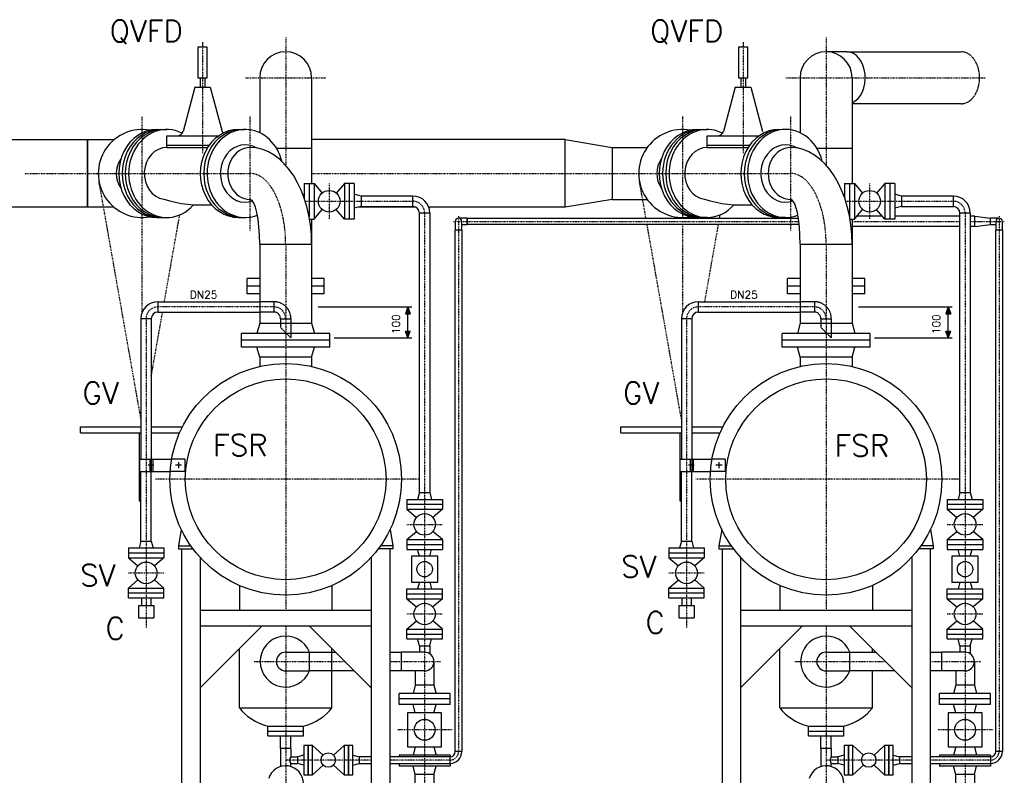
# Model space of a CAD drawing. Header units: millimetres. Extents: x -197187 to 231260338, y -45270 to 70505.
# Tile 3 of 85: x -46538 to -43350, y -39856 to -37410. Entities that reach past the tile are written whole.
import ezdxf
from ezdxf.enums import TextEntityAlignment as Align

# ---------------------------------------------------------------- set-up
doc = ezdxf.new("R2010")
doc.units = ezdxf.units.MM
doc.header["$LTSCALE"] = 0.5
for name, pattern in [('DASHDOT', [1, 0.5, -0.25, 0, -0.25]), ('DOT', [0.25, 0, -0.25]), ('HIDDEN', [0.375, 0.25, -0.125])]:
    doc.linetypes.add(name, pattern=pattern)
for name, color, linetype in [('41', 7, 'Continuous'), ('44', 7, 'Continuous'), ('45', 7, 'Continuous'), ('P-MU025ENTL', 7, 'Continuous'), ('P-MU025ENTLÜ', 7, 'Continuous'), ('P-MU050ENTL', 7, 'Continuous'), ('P-MU150AUSL', 7, 'Continuous'), ('P-MU200EINL', 7, 'Continuous')]:
    doc.layers.add(name, color=color, linetype=linetype)
doc.styles.add('ROMANS', font='ROMANS', dxfattribs={"height": 0.2})

msp = doc.modelspace()

# ---------------------------------------------------------------- hatches: boundary and pattern name
at = {"linetype": 'Continuous'}
h = msp.add_hatch(color=256, dxfattribs=at)
h.paths.add_polyline_path([(-45281.294, -38339.563), (-45281.294, -38361.416), (-45273.402, -38361.418)])
h.paths.add_polyline_path([(-45289.197, -38361.413), (-45281.294, -38361.416), (-45281.294, -38339.563)])
h = msp.add_hatch(color=256, dxfattribs=at)
h.paths.add_polyline_path([(-43531.294, -38339.563), (-43531.294, -38361.416), (-43523.402, -38361.418)])
h.paths.add_polyline_path([(-43539.197, -38361.413), (-43531.294, -38361.416), (-43531.294, -38339.563)])
h = msp.add_hatch(color=256, dxfattribs=at)
h.paths.add_polyline_path([(-45281.294, -38439.563), (-45281.294, -38417.711), (-45273.402, -38417.709)])
h.paths.add_polyline_path([(-45289.197, -38417.713), (-45281.294, -38417.711), (-45281.294, -38439.563)])
h = msp.add_hatch(color=256, dxfattribs=at)
h.paths.add_polyline_path([(-43531.294, -38439.563), (-43531.294, -38417.711), (-43523.402, -38417.709)])
h.paths.add_polyline_path([(-43539.197, -38417.713), (-43531.294, -38417.711), (-43531.294, -38439.563)])

# ---------------------------------------------------------------- linework, layer by layer
msp.add_line((-43444.934, -38079.413), (-43444.934, -38045.713))
at = {"linetype": 'HIDDEN', "ltscale": 10}
for p, q in [((-45714.934, -38322.713), (-45761.084, -38322.713)), ((-45714.934, -38322.713), (-45714.934, -38356.413)), ((-43964.934, -38322.713), (-44011.084, -38322.713)), ((-43964.934, -38322.713), (-43964.934, -38356.413)), ((-45714.934, -38356.413), (-45761.084, -38356.413)), ((-45693.784, -38377.563), (-45660.084, -38377.563)), ((-45693.784, -38377.563), (-45693.784, -38405.863)), ((-45660.084, -38377.563), (-45660.084, -38439.563)), ((-43964.934, -38356.413), (-44011.084, -38356.413)), ((-43943.784, -38377.563), (-43910.084, -38377.563)), ((-43943.784, -38377.563), (-43943.784, -38405.863)), ((-43910.084, -38377.563), (-43910.084, -38439.563)), ((-45660.084, -38439.563), (-45693.784, -38405.863)), ((-43910.084, -38439.563), (-43943.784, -38405.863))]:
    msp.add_line(p, q, dxfattribs=at)
at = {"linetype": 'Continuous'}
for p, q in [((-45281.294, -38339.563), (-45289.197, -38361.413)), ((-45281.294, -38339.563), (-45273.402, -38361.418)), ((-43531.294, -38339.563), (-43539.197, -38361.413)), ((-43531.294, -38339.563), (-43523.402, -38361.418)), ((-45289.197, -38361.413), (-45273.402, -38361.418)), ((-43539.197, -38361.413), (-43523.402, -38361.418)), ((-45289.197, -38417.713), (-45273.402, -38417.709)), ((-45281.294, -38439.563), (-45289.197, -38417.713)), ((-45281.294, -38439.563), (-45273.402, -38417.709)), ((-43539.197, -38417.713), (-43523.402, -38417.709)), ((-43531.294, -38439.563), (-43539.197, -38417.713)), ((-43531.294, -38439.563), (-43523.402, -38417.709))]:
    msp.add_line(p, q, dxfattribs=at)
msp.add_lwpolyline([(-44014.14, -38073.213), (-45088.934, -38073.213), (-45088.934, -38051.913), (-44016.806, -38051.913)])
at = {"linetype": 'HIDDEN', "ltscale": 10}
for centre, radius in [((-45714.934, -38377.563), 54.85), ((-43964.934, -38377.563), 54.85), ((-45714.934, -38377.563), 21.15), ((-43964.934, -38377.563), 21.15)]:
    msp.add_arc(centre, radius, 0, 90, dxfattribs=at)
at = {"layer": '41', "linetype": 'Continuous', "ltscale": 10}
for p, q in [((-46015.093, -39059.654), (-46023.976, -39112.563)), ((-45338.775, -39059.654), (-45329.891, -39112.563)), ((-44265.093, -39059.654), (-44273.976, -39112.563)), ((-43588.775, -39059.654), (-43579.891, -39112.563)), ((-46023.976, -39112.563), (-45984.179, -39112.563)), ((-46023.976, -39112.563), (-46023.976, -39122.563)), ((-45329.891, -39112.563), (-45369.688, -39112.563)), ((-45329.891, -39112.563), (-45329.891, -39122.563)), ((-44273.976, -39112.563), (-44234.179, -39112.563)), ((-44273.976, -39112.563), (-44273.976, -39122.563)), ((-43579.891, -39112.563), (-43619.688, -39112.563)), ((-43579.891, -39112.563), (-43579.891, -39122.563)), ((-46023.976, -39122.563), (-45976.934, -39122.563)), ((-46013.976, -39122.563), (-46013.976, -40337.563)), ((-45953.976, -39150.294), (-45953.976, -40337.563)), ((-45399.891, -39150.294), (-45399.891, -40337.563)), ((-45329.891, -39122.563), (-45376.934, -39122.563)), ((-45339.891, -39122.563), (-45339.891, -40337.563)), ((-44273.976, -39122.563), (-44226.934, -39122.563)), ((-44263.976, -39122.563), (-44263.976, -40337.563)), ((-44203.976, -39150.294), (-44203.976, -40337.563)), ((-43649.891, -39150.294), (-43649.891, -40337.563)), ((-43579.891, -39122.563), (-43626.934, -39122.563)), ((-43589.891, -39122.563), (-43589.891, -40337.563)), ((-45399.891, -39322.563), (-45953.976, -39322.563)), ((-43649.891, -39322.563), (-44203.976, -39322.563)), ((-45399.891, -39372.563), (-45953.976, -39372.563)), ((-45953.976, -39572.563), (-45753.976, -39372.563)), ((-45399.891, -39572.563), (-45599.891, -39372.563)), ((-43649.891, -39372.563), (-44203.976, -39372.563)), ((-44203.976, -39572.563), (-44003.976, -39372.563)), ((-43649.891, -39572.563), (-43849.891, -39372.563))]:
    msp.add_line(p, q, dxfattribs=at)
at = {"layer": '41', "linetype": 'DASHDOT', "ltscale": 10}
for centre in [(-45144.934, -39778.563), (-43394.934, -39778.563)]:
    msp.add_arc(centre, 28, 270, 0, dxfattribs=at)
at = {"layer": '45', "linetype": 'DASHDOT', "ltscale": 10}
for p, q in [((-45945.934, -37482.384), (-45945.934, -37843.72)), ((-45676.934, -37467.192), (-45676.934, -37880.665)), ((-44195.934, -37482.384), (-44195.934, -37843.72)), ((-43926.934, -37467.192), (-43926.934, -37880.665)), ((-45807.305, -37597.563), (-45546.562, -37597.563)), ((-44057.305, -37597.563), (-43410.927, -37597.563)), ((-46141.114, -38355.76), (-46141.114, -37722.868)), ((-45791.434, -38092.259), (-45791.434, -37722.868)), ((-44391.114, -38051.913), (-44391.114, -37722.868)), ((-44041.434, -38092.259), (-44041.434, -37722.868)), ((-46520.096, -37907.563), (-45791.434, -37907.563)), ((-45592.784, -37907.563), (-44041.434, -37907.563)), ((-46145.634, -38701.95), (-46281.446, -37932.327)), ((-44510.343, -38051.913), (-44531.446, -37932.327)), ((-45226.934, -38035.563), (-45226.934, -40347.563)), ((-43476.934, -38035.563), (-43476.934, -39795.913)), ((-46069.672, -38322.713), (-46020.067, -38041.613)), ((-45133.293, -38062.563), (-44015.343, -38062.563)), ((-45116.934, -38046.204), (-45116.934, -39778.563)), ((-43842.784, -38062.563), (-43493.784, -38062.563)), ((-43460.084, -38062.563), (-43349.915, -38062.563)), ((-43366.934, -38045.545), (-43366.934, -39778.563)), ((-44395.634, -38701.95), (-44506.584, -38073.213)), ((-44391.114, -38355.76), (-44391.114, -38073.213)), ((-44319.672, -38322.713), (-44275.644, -38073.213)), ((-45676.934, -38136.563), (-45676.934, -39322.563)), ((-43926.934, -38136.563), (-43926.934, -39322.563)), ((-45714.934, -38339.563), (-46090.784, -38339.563)), ((-43964.934, -38339.563), (-44340.784, -38339.563)), ((-46128.784, -38377.563), (-46128.784, -39378.655)), ((-46111.934, -38562.204), (-46075.619, -38356.413)), ((-44378.784, -38377.563), (-44378.784, -39378.655)), ((-45245.554, -38897.563), (-46098.328, -38897.563)), ((-43495.554, -38897.563), (-44348.328, -38897.563)), ((-46186.284, -39200.563), (-46071.284, -39200.563)), ((-44436.284, -39200.563), (-44321.284, -39200.563)), ((-45676.934, -39372.563), (-45676.934, -39949.005)), ((-43926.934, -39372.563), (-43926.934, -39949.005)), ((-45778.702, -39487.563), (-45484.891, -39487.563)), ((-45339.891, -39487.563), (-45176.053, -39487.563)), ((-44028.702, -39487.563), (-43734.891, -39487.563)), ((-43589.891, -39487.563), (-43426.053, -39487.563)), ((-45399.891, -39806.563), (-45676.934, -39806.563)), ((-45144.934, -39806.563), (-45339.891, -39806.563)), ((-43649.891, -39806.563), (-43926.934, -39806.563)), ((-43394.934, -39806.563), (-43589.891, -39806.563)), ((-43476.934, -39817.213), (-43476.934, -40347.563))]:
    msp.add_line(p, q, dxfattribs=at)
at = {"layer": '45', "linetype": 'Continuous', "ltscale": 10}
for p, q in [((-46093.934, -37765.063), (-46061.934, -37765.063)), ((-45829.934, -37765.063), (-45807.934, -37765.063)), ((-44343.934, -37765.063), (-44311.934, -37765.063)), ((-46061.934, -37785.913), (-45894.204, -37785.913)), ((-46061.934, -37823.413), (-46061.934, -37785.913)), ((-44772.114, -37798.013), (-45592.784, -37798.013)), ((-44311.934, -37785.913), (-44144.204, -37785.913)), ((-44311.934, -37823.413), (-44311.934, -37785.913)), ((-44620.114, -37823.413), (-44620.114, -37991.713)), ((-44620.114, -37823.413), (-44506.114, -37823.413)), ((-44620.114, -37991.713), (-44506.114, -37991.713)), ((-45254.593, -38017.113), (-45443.01, -38017.113)), ((-44772.114, -38017.113), (-45213.28, -38017.113)), ((-46093.934, -38050.063), (-46061.934, -38050.063)), ((-45829.934, -38050.063), (-45807.934, -38050.063)), ((-45127.584, -38062.563), (-45127.584, -38090.563)), ((-45088.934, -38051.913), (-45116.934, -38051.913)), ((-45106.284, -38090.563), (-45106.284, -38062.563)), ((-45088.934, -38051.913), (-45088.934, -38073.213)), ((-44311.934, -38050.063), (-44343.934, -38050.063)), ((-44057.934, -38050.063), (-44079.934, -38050.063)), ((-43744.901, -38045.713), (-43826.966, -38045.713)), ((-43493.784, -38045.713), (-43704.934, -38045.713)), ((-43444.934, -38045.713), (-43460.084, -38045.713)), ((-43444.934, -38045.713), (-43394.934, -38051.913)), ((-43394.934, -38073.213), (-43394.934, -38051.913)), ((-43394.934, -38073.213), (-43394.934, -38051.913)), ((-43366.934, -38051.913), (-43394.934, -38051.913)), ((-43377.584, -38062.563), (-43377.584, -38090.563)), ((-43356.284, -38090.563), (-43356.284, -38062.563)), ((-45127.584, -39778.563), (-45127.584, -38090.563)), ((-45106.284, -38090.563), (-45127.584, -38090.563)), ((-45106.284, -38073.213), (-45088.934, -38073.213)), ((-45106.284, -38090.563), (-45106.284, -39778.563)), ((-43493.784, -38079.413), (-43842.784, -38079.413)), ((-43444.934, -38079.413), (-43460.084, -38079.413)), ((-43444.934, -38079.413), (-43394.934, -38073.213)), ((-43394.934, -38073.213), (-43377.584, -38073.213)), ((-43356.284, -38090.563), (-43377.584, -38090.563)), ((-43377.584, -39778.563), (-43377.584, -38090.563)), ((-43356.284, -38090.563), (-43356.284, -39778.563)), ((-45761.084, -38136.563), (-45761.084, -38392.563)), ((-45761.084, -38136.563), (-45592.784, -38136.563)), ((-45592.784, -38136.563), (-45592.784, -38392.563)), ((-44011.084, -38136.563), (-44011.084, -38392.563)), ((-44011.084, -38136.563), (-43842.784, -38136.563)), ((-43842.784, -38136.563), (-43842.784, -38392.563)), ((-46090.784, -38322.713), (-45761.084, -38322.713)), ((-46090.784, -38322.713), (-46090.784, -38356.413)), ((-44340.784, -38322.713), (-44011.084, -38322.713)), ((-44340.784, -38322.713), (-44340.784, -38356.413)), ((-45571.547, -38339.563), (-45268.794, -38339.563)), ((-45281.294, -38439.563), (-45281.294, -38339.563)), ((-43821.547, -38339.563), (-43518.794, -38339.563)), ((-43531.294, -38439.563), (-43531.294, -38339.563)), ((-46145.634, -38377.563), (-46145.634, -38831.879)), ((-46111.934, -38377.563), (-46145.634, -38377.563)), ((-46111.934, -38377.563), (-46111.934, -38831.879)), ((-46090.784, -38356.413), (-45761.084, -38356.413)), ((-44395.634, -38377.563), (-44395.634, -38831.879)), ((-44361.934, -38377.563), (-44395.634, -38377.563)), ((-44361.934, -38377.563), (-44361.934, -38831.879)), ((-44340.784, -38356.413), (-44011.084, -38356.413)), ((-45761.084, -38392.563), (-45769.926, -38425.563)), ((-45761.084, -38392.563), (-45592.784, -38392.563)), ((-45592.784, -38392.563), (-45583.941, -38425.563)), ((-44011.084, -38392.563), (-44019.926, -38425.563)), ((-44011.084, -38392.563), (-43842.784, -38392.563)), ((-43842.784, -38392.563), (-43833.941, -38425.563)), ((-45534.434, -38425.563), (-45819.434, -38425.563)), ((-45819.434, -38469.563), (-45819.434, -38425.563)), ((-45534.434, -38447.563), (-45819.434, -38447.563)), ((-45534.434, -38469.563), (-45534.434, -38425.563)), ((-45520.056, -38439.563), (-45268.794, -38439.563)), ((-43784.434, -38425.563), (-44069.434, -38425.563)), ((-44069.434, -38469.563), (-44069.434, -38425.563)), ((-43784.434, -38447.563), (-44069.434, -38447.563)), ((-43784.434, -38469.563), (-43784.434, -38425.563)), ((-43770.056, -38439.563), (-43518.794, -38439.563)), ((-45534.434, -38469.563), (-45819.434, -38469.563)), ((-45761.084, -38502.563), (-45769.926, -38469.563)), ((-45592.784, -38502.563), (-45583.941, -38469.563)), ((-43784.434, -38469.563), (-44069.434, -38469.563)), ((-44011.084, -38502.563), (-44019.926, -38469.563)), ((-43842.784, -38502.563), (-43833.941, -38469.563)), ((-45592.784, -38502.563), (-45761.084, -38502.563)), ((-45761.084, -38502.563), (-45761.084, -38532.127)), ((-45592.784, -38502.563), (-45592.784, -38532.127)), ((-43842.784, -38502.563), (-44011.084, -38502.563)), ((-44011.084, -38502.563), (-44011.084, -38532.127)), ((-43842.784, -38502.563), (-43842.784, -38532.127)), ((-46341.114, -38727.563), (-46145.634, -38727.563)), ((-46341.114, -38747.563), (-46341.114, -38727.563)), ((-46111.934, -38727.563), (-46011.187, -38727.563)), ((-44591.114, -38727.563), (-44395.634, -38727.563)), ((-44591.114, -38747.563), (-44591.114, -38727.563)), ((-44361.934, -38727.563), (-44261.187, -38727.563)), ((-46341.114, -38747.563), (-46145.634, -38747.563)), ((-46151.114, -38747.563), (-46151.114, -38967.563)), ((-46111.934, -38747.563), (-46020.627, -38747.563)), ((-44591.114, -38747.563), (-44395.634, -38747.563)), ((-44401.114, -38747.563), (-44401.114, -38967.563)), ((-44361.934, -38747.563), (-44270.627, -38747.563)), ((-46150.634, -38831.879), (-46046.136, -38831.879)), ((-46150.634, -38831.879), (-46150.634, -38871.879)), ((-46116.934, -38831.879), (-46116.934, -38871.879)), ((-46111.934, -38831.879), (-46111.934, -38871.879)), ((-46106.934, -38831.879), (-46106.934, -38871.879)), ((-44400.634, -38831.879), (-44296.136, -38831.879)), ((-44400.634, -38831.879), (-44400.634, -38871.879)), ((-44366.934, -38831.879), (-44366.934, -38871.879)), ((-44361.934, -38831.879), (-44361.934, -38871.879)), ((-44356.934, -38831.879), (-44356.934, -38871.879)), ((-46103.865, -38851.879), (-46122.13, -38851.879)), ((-46013.939, -38851.879), (-46033.939, -38851.879)), ((-46023.939, -38841.879), (-46023.939, -38861.879)), ((-44353.865, -38851.879), (-44372.13, -38851.879)), ((-44263.939, -38851.879), (-44283.939, -38851.879)), ((-44273.939, -38841.879), (-44273.939, -38861.879)), ((-46150.634, -38871.879), (-46051.053, -38871.879)), ((-46145.634, -39097.563), (-46145.634, -38871.879)), ((-46111.934, -39097.563), (-46111.934, -38871.879)), ((-44400.634, -38871.879), (-44301.053, -38871.879)), ((-44395.634, -39097.563), (-44395.634, -38871.879)), ((-44361.934, -39097.563), (-44361.934, -38871.879)), ((-46151.114, -38967.563), (-46145.634, -38967.563)), ((-44401.114, -38967.563), (-44395.634, -38967.563)), ((-46186.284, -39119.563), (-46186.284, -39151.563)), ((-46186.284, -39119.563), (-46071.284, -39119.563)), ((-46145.634, -39097.563), (-46151.529, -39119.563)), ((-46145.634, -39097.563), (-46111.934, -39097.563)), ((-46111.934, -39097.563), (-46106.039, -39119.563)), ((-46071.284, -39119.563), (-46071.284, -39151.563)), ((-44436.284, -39119.563), (-44436.284, -39151.563)), ((-44436.284, -39119.563), (-44321.284, -39119.563)), ((-44395.634, -39097.563), (-44401.529, -39119.563)), ((-44395.634, -39097.563), (-44361.934, -39097.563)), ((-44361.934, -39097.563), (-44356.039, -39119.563)), ((-44321.284, -39119.563), (-44321.284, -39151.563)), ((-46186.284, -39135.563), (-46071.284, -39135.563)), ((-46186.284, -39151.563), (-46071.284, -39151.563)), ((-46186.284, -39151.563), (-46155.423, -39177.862)), ((-46071.284, -39151.563), (-46102.144, -39177.862)), ((-44436.284, -39135.563), (-44321.284, -39135.563)), ((-44436.284, -39151.563), (-44321.284, -39151.563)), ((-44436.284, -39151.563), (-44405.423, -39177.862)), ((-44321.284, -39151.563), (-44352.144, -39177.862)), ((-46186.284, -39249.563), (-46155.423, -39223.265)), ((-46071.284, -39249.563), (-46102.144, -39223.265)), ((-44436.284, -39249.563), (-44405.423, -39223.265)), ((-44321.284, -39249.563), (-44352.144, -39223.265)), ((-46186.284, -39249.563), (-46071.284, -39249.563)), ((-46186.284, -39281.563), (-46186.284, -39249.563)), ((-46186.284, -39265.563), (-46071.284, -39265.563)), ((-46071.284, -39281.563), (-46071.284, -39249.563)), ((-44436.284, -39249.563), (-44321.284, -39249.563)), ((-44436.284, -39281.563), (-44436.284, -39249.563)), ((-44436.284, -39265.563), (-44321.284, -39265.563)), ((-44321.284, -39281.563), (-44321.284, -39249.563)), ((-46186.284, -39281.563), (-46071.284, -39281.563)), ((-46153.784, -39306.563), (-46153.784, -39346.563)), ((-46153.784, -39306.563), (-46103.784, -39306.563)), ((-46143.784, -39281.563), (-46143.784, -39306.563)), ((-46113.784, -39281.563), (-46113.784, -39306.563)), ((-46103.784, -39306.563), (-46103.784, -39346.563)), ((-44436.284, -39281.563), (-44321.284, -39281.563)), ((-44403.784, -39306.563), (-44403.784, -39346.563)), ((-44403.784, -39306.563), (-44353.784, -39306.563)), ((-44393.784, -39281.563), (-44393.784, -39306.563)), ((-44363.784, -39281.563), (-44363.784, -39306.563)), ((-44353.784, -39306.563), (-44353.784, -39346.563)), ((-46153.784, -39346.563), (-46103.784, -39346.563)), ((-44403.784, -39346.563), (-44353.784, -39346.563)), ((-45106.284, -39778.563), (-45127.584, -39778.563)), ((-45399.891, -39795.913), (-45438.934, -39795.913)), ((-45438.934, -39817.213), (-45399.891, -39817.213)), ((-45144.934, -39795.913), (-45339.891, -39795.913)), ((-45339.891, -39817.213), (-45144.934, -39817.213)), ((-45144.934, -39795.913), (-45144.934, -39817.213))]:
    msp.add_line(p, q, dxfattribs=at)
at = {"layer": '45', "linetype": 'HIDDEN', "ltscale": 10}
for p, q in [((-46003.939, -38831.879), (-46046.136, -38831.879)), ((-46003.939, -38831.879), (-46003.939, -38871.879)), ((-44253.939, -38831.879), (-44296.136, -38831.879)), ((-44253.939, -38831.879), (-44253.939, -38871.879)), ((-46003.939, -38871.879), (-46051.053, -38871.879)), ((-44253.939, -38871.879), (-44301.053, -38871.879))]:
    msp.add_line(p, q, dxfattribs=at)
at = {"layer": '45', "linetype": 'Continuous', "ltscale": 10}
for points in [[(-45960.934, -37598.413), (-45930.934, -37598.413), (-45930.934, -37498.413), (-45960.934, -37498.413)], [(-44210.934, -37598.413), (-44180.934, -37598.413), (-44180.934, -37498.413), (-44210.934, -37498.413)], [(-47671.934, -37798.013), (-46319.114, -37798.013), (-46319.114, -38017.113), (-47671.934, -38017.113)], [(-44772.114, -37798.013), (-44620.114, -37823.413), (-44620.114, -37991.713), (-44772.114, -38017.113)]]:
    msp.add_lwpolyline(points, close=True, dxfattribs=at)
msp.add_lwpolyline([(-46232.246, -38017.113), (-46319.114, -38017.113), (-46319.114, -37798.013), (-46232.246, -37798.013)], dxfattribs=at)
for centre, radius in [((-45676.934, -38897.563), 375), ((-43926.934, -38897.563), 375), ((-45676.934, -38897.563), 325), ((-43926.934, -38897.563), 325), ((-46128.784, -39200.563), 35), ((-44378.784, -39200.563), 35)]:
    msp.add_circle(centre, radius, dxfattribs=at)
for centre, radius, start, end in [((-46141.114, -37907.563), 142.5, 79.779936, 280.220064), ((-44391.114, -37907.563), 142.5, 79.779936, 280.220064), ((-46141.114, -37907.563), 84.15, 145.004475, 214.995525), ((-44391.114, -37907.563), 84.15, 145.004475, 214.995525), ((-45945.934, -37578.278), 431.346, 253.114122, 273.85707), ((-44195.934, -37578.278), 431.346, 253.114122, 273.85707), ((-45116.934, -38062.563), 10.65, 0, 180), ((-43366.934, -38062.563), 10.65, 0, 180), ((-46090.784, -38377.563), 54.85, 90, 180), ((-44340.784, -38377.563), 54.85, 90, 180), ((-46090.784, -38377.563), 21.15, 90, 180), ((-44340.784, -38377.563), 21.15, 90, 180), ((-45144.934, -39778.563), 38.65, 270, 0), ((-45144.934, -39778.563), 17.35, 270, 0)]:
    msp.add_arc(centre, radius, start, end, dxfattribs=at)
at = {"layer": '45', "linetype": 'DASHDOT', "ltscale": 10}
for centre, start, end in [((-45264.934, -38035.563), 0, 90), ((-43514.934, -38035.563), 0, 90), ((-46090.784, -38377.563), 90, 180), ((-45714.934, -38377.563), 0, 90), ((-44340.784, -38377.563), 90, 180), ((-43964.934, -38377.563), 0, 90)]:
    msp.add_arc(centre, 38, start, end, dxfattribs=at)
at = {"layer": '45', "linetype": 'DASHDOT', "ltscale": 4}
msp.add_ellipse((-43489.568, -37597.563), major_axis=(0, -84.15), ratio=0.70710639, start_param=0, end_param=3.14159265, dxfattribs=at)
at = {"layer": '45', "linetype": 'Continuous', "ltscale": 10}
for centre, major_axis, ratio, start_param, end_param in [((-46061.934, -37907.563), (0, -142.5), 0.866025, 2.72506124, 7.06539428), ((-46093.934, -37907.563), (0, -142.5), 0.866025, 3.14159265, 6.28318531), ((-46082.934, -37907.563), (0, -142.5), 0.866025, 3.14159265, 6.28318531), ((-46072.934, -37907.563), (0, -142.5), 0.866025, 3.14159265, 6.28318531), ((-45829.934, -37907.563), (0, -142.5), 0.866025, 3.14159265, 6.28318531), ((-45818.934, -37907.563), (0, -142.5), 0.866025, 3.14159265, 6.28318531), ((-45807.934, -37907.563), (0, -142.5), 0.866025, 1.85308878, 6.60972898), ((-44343.934, -37907.563), (0, -142.5), 0.866025, 3.14159265, 6.28318531), ((-44332.934, -37907.563), (0, -142.5), 0.866025, 3.14159265, 6.28317615), ((-44322.934, -37907.563), (0, -142.5), 0.866025, 3.14159265, 6.28318531), ((-44311.934, -37907.563), (0, -142.5), 0.866025, 2.72506124, 6.28318531), ((-44079.934, -37907.563), (0, -142.5), 0.866025, 3.14159265, 6.28318531), ((-44068.934, -37907.563), (0, -142.5), 0.866025, 3.14159265, 6.28318531), ((-44057.934, -37907.563), (0, -142.5), 0.866025, 1.85308878, 6.28318531), ((-45807.934, -37907.563), (0, -92.992), 0.86602544, 2.66041872, 6.58681691), ((-44057.934, -37907.563), (0, -92.992), 0.86602544, 2.66041872, 6.58681691), ((-44057.934, -37907.563), (0, -92.992), 0.86602544, 2.66041872, 6.58681691), ((-46061.934, -37907.563), (0, -84.15), 0.86602572, 3.14159265, 6.15533961), ((-45791.434, -37907.563), (0, -84.15), 0.86602544, 3.14159265, 6.28318531), ((-45791.434, -38136.563), (0, 313.15), 0.63436021, 4.71238898, 6.28318516), ((-44311.934, -37907.563), (0, -84.15), 0.86602572, 3.14159265, 6.15533961), ((-44041.434, -37907.563), (0, -84.15), 0.86602544, 3.14159265, 6.28318531), ((-44041.434, -38136.563), (0, 313.15), 0.63436021, 4.71238898, 6.28318516), ((-45791.434, -38136.563), (0, 144.85), 0.20952641, 4.71238898, 6.28282035), ((-44041.434, -38136.563), (0, 144.85), 0.20952641, 4.71238898, 6.28282035), ((-44311.934, -37907.563), (0, -142.5), 0.866025, 6.28318531, 7.06539428), ((-44057.934, -37907.563), (0, -142.5), 0.866025, 6.28318531, 6.60972898)]:
    msp.add_ellipse(centre, major_axis=major_axis, ratio=ratio, start_param=start_param, end_param=end_param, dxfattribs=at)
at = {"layer": '45', "linetype": 'DASHDOT', "ltscale": 10}
for centre in [(-45791.434, -38136.563), (-44041.434, -38136.563)]:
    msp.add_ellipse(centre, major_axis=(0, 229), ratio=0.49999956, start_param=4.71238898, end_param=6.28318531, dxfattribs=at)
at = {"layer": 'P-MU025ENTL', "linetype": 'Continuous', "ltscale": 10}
for p, q in [((-45693.784, -39768.563), (-45693.784, -39728.563)), ((-45660.084, -39768.563), (-45660.084, -39728.563)), ((-43943.784, -39768.563), (-43943.784, -39728.563)), ((-43910.084, -39768.563), (-43910.084, -39728.563)), ((-45660.084, -39768.563), (-45693.784, -39768.563)), ((-45693.784, -39768.563), (-45693.784, -39827.588)), ((-45660.084, -39768.563), (-45660.084, -39795.913)), ((-43910.084, -39768.563), (-43943.784, -39768.563)), ((-43943.784, -39768.563), (-43943.784, -39827.588)), ((-43910.084, -39768.563), (-43910.084, -39795.913)), ((-43356.284, -39778.563), (-43377.584, -39778.563)), ((-45660.084, -39795.913), (-45638.934, -39795.913)), ((-45660.084, -39827.588), (-45660.084, -39817.213)), ((-45660.084, -39817.213), (-45638.934, -39817.213)), ((-45638.934, -39795.913), (-45638.934, -39817.213)), ((-43910.084, -39795.913), (-43888.934, -39795.913)), ((-43910.084, -39827.588), (-43910.084, -39817.213)), ((-43910.084, -39817.213), (-43888.934, -39817.213)), ((-43888.934, -39795.913), (-43888.934, -39817.213)), ((-43649.891, -39795.913), (-43688.934, -39795.913)), ((-43688.934, -39817.213), (-43649.891, -39817.213)), ((-43394.934, -39795.913), (-43589.891, -39795.913)), ((-43589.891, -39817.213), (-43394.934, -39817.213)), ((-43394.934, -39795.913), (-43394.934, -39817.213))]:
    msp.add_line(p, q, dxfattribs=at)
for centre, radius, start, end in [((-43394.934, -39778.563), 38.65, 270, 0), ((-43394.934, -39778.563), 17.35, 270, 0), ((-45647.026, -39806.563), 16.85, 140.798656, 219.201344), ((-43897.026, -39806.563), 16.85, 140.798656, 219.201344), ((-45676.934, -39882.563), 57.5, 197.040253, 162.959747), ((-43926.934, -39882.563), 57.5, 197.040253, 162.959747)]:
    msp.add_arc(centre, radius, start, end, dxfattribs=at)
at = {"layer": 'P-MU025ENTLÜ', "linetype": 'DASHDOT', "ltscale": 10}
for p, q in [((-45535.934, -37940.063), (-45535.934, -38055.063)), ((-43785.934, -37940.063), (-43785.934, -38055.063)), ((-45613.426, -37997.563), (-45264.934, -37997.563)), ((-43863.426, -37997.563), (-43514.934, -37997.563)), ((-45284.434, -39043.563), (-45169.434, -39043.563)), ((-43534.434, -39043.563), (-43419.434, -39043.563)), ((-45284.434, -39333.563), (-45169.434, -39333.563)), ((-43534.434, -39333.563), (-43419.434, -39333.563))]:
    msp.add_line(p, q, dxfattribs=at)
at = {"layer": 'P-MU025ENTLÜ', "linetype": 'Continuous', "ltscale": 10}
for p, q in [((-45243.784, -38940.563), (-45249.679, -38962.563)), ((-45243.784, -38940.563), (-45210.084, -38940.563)), ((-45210.084, -38940.563), (-45204.189, -38962.563)), ((-43493.784, -38940.563), (-43499.679, -38962.563)), ((-43493.784, -38940.563), (-43460.084, -38940.563)), ((-43460.084, -38940.563), (-43454.189, -38962.563)), ((-45284.434, -38962.563), (-45169.434, -38962.563)), ((-45284.434, -38962.563), (-45284.434, -38994.563)), ((-45284.434, -38978.563), (-45169.434, -38978.563)), ((-45169.434, -38962.563), (-45169.434, -38994.563)), ((-43534.434, -38962.563), (-43419.434, -38962.563)), ((-43534.434, -38962.563), (-43534.434, -38994.563)), ((-43534.434, -38978.563), (-43419.434, -38978.563)), ((-43419.434, -38962.563), (-43419.434, -38994.563)), ((-45284.434, -38994.563), (-45169.434, -38994.563)), ((-45284.434, -38994.563), (-45253.573, -39020.862)), ((-45169.434, -38994.563), (-45200.294, -39020.862)), ((-43534.434, -38994.563), (-43419.434, -38994.563)), ((-43534.434, -38994.563), (-43503.573, -39020.862)), ((-43419.434, -38994.563), (-43450.294, -39020.862)), ((-45284.434, -39092.563), (-45253.573, -39066.265)), ((-45169.434, -39092.563), (-45200.294, -39066.265)), ((-43534.434, -39092.563), (-43503.573, -39066.265)), ((-43419.434, -39092.563), (-43450.294, -39066.265)), ((-45284.434, -39092.563), (-45284.434, -39124.563)), ((-45284.434, -39092.563), (-45169.434, -39092.563)), ((-45284.434, -39108.563), (-45169.434, -39108.563)), ((-45169.434, -39092.563), (-45169.434, -39124.563)), ((-43534.434, -39092.563), (-43534.434, -39124.563)), ((-43534.434, -39092.563), (-43419.434, -39092.563)), ((-43534.434, -39108.563), (-43419.434, -39108.563)), ((-43419.434, -39092.563), (-43419.434, -39124.563)), ((-45284.434, -39124.563), (-45169.434, -39124.563)), ((-45243.918, -39146.063), (-45249.679, -39124.563)), ((-45209.95, -39146.063), (-45204.189, -39124.563)), ((-43534.434, -39124.563), (-43419.434, -39124.563)), ((-43493.918, -39146.063), (-43499.679, -39124.563)), ((-43459.95, -39146.063), (-43454.189, -39124.563)), ((-45243.918, -39231.063), (-45249.679, -39252.563)), ((-45209.95, -39231.063), (-45204.189, -39252.563)), ((-43493.918, -39231.063), (-43499.679, -39252.563)), ((-43459.95, -39231.063), (-43454.189, -39252.563)), ((-45284.434, -39284.563), (-45284.434, -39252.563)), ((-45284.434, -39252.563), (-45169.434, -39252.563)), ((-45284.434, -39268.563), (-45169.434, -39268.563)), ((-45169.434, -39284.563), (-45169.434, -39252.563)), ((-43534.434, -39284.563), (-43534.434, -39252.563)), ((-43534.434, -39252.563), (-43419.434, -39252.563)), ((-43534.434, -39268.563), (-43419.434, -39268.563)), ((-43419.434, -39284.563), (-43419.434, -39252.563)), ((-45284.434, -39284.563), (-45169.434, -39284.563)), ((-45284.434, -39284.563), (-45253.573, -39310.862)), ((-45169.434, -39284.563), (-45200.294, -39310.862)), ((-43534.434, -39284.563), (-43419.434, -39284.563)), ((-43534.434, -39284.563), (-43503.573, -39310.862)), ((-43419.434, -39284.563), (-43450.294, -39310.862)), ((-45284.434, -39382.563), (-45253.573, -39356.265)), ((-45169.434, -39382.563), (-45200.294, -39356.265)), ((-43534.434, -39382.563), (-43503.573, -39356.265)), ((-43419.434, -39382.563), (-43450.294, -39356.265)), ((-45284.434, -39414.563), (-45284.434, -39382.563)), ((-45284.434, -39382.563), (-45169.434, -39382.563)), ((-45284.434, -39398.563), (-45169.434, -39398.563)), ((-45169.434, -39414.563), (-45169.434, -39382.563)), ((-43534.434, -39414.563), (-43534.434, -39382.563)), ((-43534.434, -39382.563), (-43419.434, -39382.563)), ((-43534.434, -39398.563), (-43419.434, -39398.563)), ((-43419.434, -39414.563), (-43419.434, -39382.563)), ((-45284.434, -39414.563), (-45169.434, -39414.563)), ((-45243.784, -39436.563), (-45249.679, -39414.563)), ((-45210.084, -39436.563), (-45204.189, -39414.563)), ((-43534.434, -39414.563), (-43419.434, -39414.563)), ((-43493.784, -39436.563), (-43499.679, -39414.563)), ((-43460.084, -39436.563), (-43454.189, -39414.563))]:
    msp.add_line(p, q, dxfattribs=at)
for points in [[(-45184.434, -39231.063), (-45184.434, -39146.063), (-45269.434, -39146.063), (-45269.434, -39231.063)], [(-43434.434, -39231.063), (-43434.434, -39146.063), (-43519.434, -39146.063), (-43519.434, -39231.063)]]:
    msp.add_lwpolyline(points, close=True, dxfattribs=at)
for centre, radius in [((-45226.934, -39043.563), 35), ((-43476.934, -39043.563), 35), ((-45226.934, -39188.563), 25), ((-43476.934, -39188.563), 25), ((-45226.934, -39333.563), 35), ((-43476.934, -39333.563), 35)]:
    msp.add_circle(centre, radius, dxfattribs=at)
at = {"layer": 'P-MU050ENTL', "linetype": 'Continuous', "ltscale": 10}
for p, q in [((-45600.934, -39457.413), (-45600.934, -39517.713)), ((-43850.934, -39457.413), (-43850.934, -39517.713)), ((-45257.084, -39563.563), (-45264.318, -39590.563)), ((-45196.784, -39563.563), (-45257.084, -39563.563)), ((-45196.784, -39563.563), (-45189.549, -39590.563)), ((-43507.084, -39563.563), (-43514.318, -39590.563)), ((-43446.784, -39563.563), (-43507.084, -39563.563)), ((-43446.784, -39563.563), (-43439.549, -39590.563)), ((-45144.434, -39590.563), (-45309.434, -39590.563)), ((-45309.434, -39626.563), (-45309.434, -39590.563)), ((-45144.434, -39626.563), (-45144.434, -39590.563)), ((-43394.434, -39590.563), (-43559.434, -39590.563)), ((-43559.434, -39626.563), (-43559.434, -39590.563)), ((-43394.434, -39626.563), (-43394.434, -39590.563)), ((-45144.434, -39608.563), (-45309.434, -39608.563)), ((-45144.434, -39626.563), (-45309.434, -39626.563)), ((-45257.084, -39653.563), (-45264.318, -39626.563)), ((-45196.784, -39653.563), (-45189.549, -39626.563)), ((-43394.434, -39608.563), (-43559.434, -39608.563)), ((-43394.434, -39626.563), (-43559.434, -39626.563)), ((-43507.084, -39653.563), (-43514.318, -39626.563)), ((-43446.784, -39653.563), (-43439.549, -39626.563)), ((-45257.084, -39763.563), (-45264.318, -39790.563)), ((-45196.784, -39763.563), (-45189.549, -39790.563)), ((-43507.084, -39763.563), (-43514.318, -39790.563)), ((-43446.784, -39763.563), (-43439.549, -39790.563)), ((-45144.434, -39790.563), (-45309.434, -39790.563)), ((-45309.434, -39790.563), (-45309.434, -39795.913)), ((-45309.434, -39817.213), (-45309.434, -39826.563)), ((-45144.434, -39790.563), (-45144.434, -39795.906)), ((-45144.434, -39817.21), (-45144.434, -39826.563)), ((-43394.434, -39790.563), (-43559.434, -39790.563)), ((-43559.434, -39790.563), (-43559.434, -39795.913)), ((-43559.434, -39817.213), (-43559.434, -39826.563)), ((-43394.434, -39790.563), (-43394.434, -39795.906)), ((-43394.434, -39817.21), (-43394.434, -39826.563)), ((-45144.434, -39826.563), (-45309.434, -39826.563)), ((-45257.084, -39853.563), (-45264.318, -39826.563)), ((-45196.784, -39853.563), (-45189.549, -39826.563)), ((-43394.434, -39826.563), (-43559.434, -39826.563)), ((-43507.084, -39853.563), (-43514.318, -39826.563)), ((-43446.784, -39853.563), (-43439.549, -39826.563)), ((-45196.784, -39853.563), (-45257.084, -39853.563)), ((-45257.084, -40075.713), (-45257.084, -39853.563)), ((-45196.784, -39853.563), (-45196.784, -40028.563)), ((-43446.784, -39853.563), (-43507.084, -39853.563)), ((-43507.084, -40075.713), (-43507.084, -39853.563)), ((-43446.784, -39853.563), (-43446.784, -40028.563))]:
    msp.add_line(p, q, dxfattribs=at)
at = {"layer": 'P-MU050ENTL', "linetype": 'DASHDOT', "ltscale": 10}
for p, q in [((-45137.844, -39708.563), (-45316.024, -39708.563)), ((-43387.844, -39708.563), (-43566.024, -39708.563))]:
    msp.add_line(p, q, dxfattribs=at)
at = {"layer": 'P-MU050ENTL', "linetype": 'Continuous', "ltscale": 10}
for centre in [(-45676.934, -39487.563), (-43926.934, -39487.563)]:
    msp.add_arc(centre, 30.15, 90, 270, dxfattribs=at)
at = {"layer": 'P-MU150AUSL', "linetype": 'Continuous', "ltscale": 10}
for p, q in [((-43859.568, -37513.413), (-43926.934, -37513.413)), ((-43859.568, -37513.413), (-43489.568, -37513.413)), ((-45953.434, -37598.413), (-45953.434, -37628.413)), ((-45938.434, -37598.413), (-45938.434, -37628.413)), ((-45592.784, -37597.563), (-45592.784, -37826.563)), ((-44203.434, -37598.413), (-44203.434, -37628.413)), ((-44188.434, -37598.413), (-44188.434, -37628.413)), ((-43842.784, -37597.563), (-43842.784, -37826.563)), ((-45970.934, -37628.413), (-46009.164, -37771.09)), ((-45970.934, -37628.413), (-45920.934, -37628.413)), ((-45920.933, -37628.413), (-45882.704, -37771.09)), ((-44220.934, -37628.413), (-44259.164, -37771.09)), ((-44220.934, -37628.413), (-44170.934, -37628.413)), ((-44170.933, -37628.413), (-44132.704, -37771.09)), ((-43489.568, -37681.713), (-43842.784, -37681.713)), ((-46061.934, -37815.913), (-45924.432, -37815.913)), ((-46061.934, -37823.413), (-45929.527, -37823.413)), ((-45592.784, -37826.563), (-45706.401, -37826.563)), ((-45592.784, -37826.563), (-45592.784, -37940.063)), ((-44311.934, -37815.913), (-44174.432, -37815.913)), ((-44311.934, -37823.413), (-44179.527, -37823.413)), ((-43842.784, -37826.563), (-43956.401, -37826.563)), ((-43842.784, -37826.563), (-43842.784, -37940.063)), ((-45592.784, -38055.063), (-45592.784, -38136.563)), ((-43842.784, -38055.063), (-43842.784, -38136.563)), ((-45801.934, -38297.563), (-45801.934, -38247.563)), ((-45761.084, -38247.563), (-45801.934, -38247.563)), ((-45551.934, -38247.563), (-45592.784, -38247.563)), ((-45551.934, -38297.563), (-45551.934, -38247.563)), ((-44051.934, -38297.563), (-44051.934, -38247.563)), ((-44011.084, -38247.563), (-44051.934, -38247.563)), ((-43801.934, -38247.563), (-43842.784, -38247.563)), ((-43801.934, -38297.563), (-43801.934, -38247.563)), ((-45761.084, -38272.563), (-45801.934, -38272.563)), ((-45551.934, -38272.563), (-45592.784, -38272.563)), ((-44011.084, -38272.563), (-44051.934, -38272.563)), ((-43801.934, -38272.563), (-43842.784, -38272.563)), ((-45761.084, -38297.563), (-45801.934, -38297.563)), ((-45551.934, -38297.563), (-45592.784, -38297.563)), ((-44011.084, -38297.563), (-44051.934, -38297.563)), ((-43801.934, -38297.563), (-43842.784, -38297.563)), ((-45826.934, -39241.256), (-45826.934, -39322.563)), ((-45526.934, -39241.256), (-45526.934, -39322.563)), ((-44076.934, -39241.256), (-44076.934, -39322.563)), ((-43776.934, -39241.256), (-43776.934, -39322.563)), ((-45826.934, -39637.563), (-45826.934, -39445.521)), ((-45526.934, -39637.563), (-45526.934, -39445.521)), ((-45526.934, -39637.563), (-45526.934, -39445.521)), ((-44076.934, -39637.563), (-44076.934, -39445.521)), ((-43776.934, -39457.413), (-43776.934, -39445.521)), ((-43776.934, -39457.413), (-43776.934, -39445.521)), ((-43776.934, -39637.563), (-43776.934, -39517.713)), ((-43776.934, -39637.563), (-43776.934, -39517.713)), ((-45826.934, -39637.563), (-45526.934, -39637.563)), ((-44076.934, -39637.563), (-43776.934, -39637.563)), ((-45734.434, -39728.563), (-45734.434, -39696.563)), ((-45734.434, -39696.563), (-45619.434, -39696.563)), ((-45734.434, -39712.563), (-45619.434, -39712.563)), ((-45659.837, -39696.563), (-45619.434, -39696.563)), ((-45655.295, -39712.563), (-45619.434, -39712.563)), ((-45619.434, -39728.563), (-45619.434, -39696.563)), ((-45619.434, -39728.563), (-45619.434, -39696.563)), ((-43984.434, -39728.563), (-43984.434, -39696.563)), ((-43984.434, -39696.563), (-43869.434, -39696.563)), ((-43984.434, -39712.563), (-43869.434, -39712.563)), ((-43909.837, -39696.563), (-43869.434, -39696.563)), ((-43905.295, -39712.563), (-43869.434, -39712.563)), ((-43869.434, -39728.563), (-43869.434, -39696.563)), ((-43869.434, -39728.563), (-43869.434, -39696.563)), ((-45734.434, -39728.563), (-45619.434, -39728.563)), ((-45656.809, -39728.563), (-45619.434, -39728.563)), ((-43984.434, -39728.563), (-43869.434, -39728.563)), ((-43906.809, -39728.563), (-43869.434, -39728.563))]:
    msp.add_line(p, q, dxfattribs=at)
for points in [[(-45761.084, -37597.563), (-45761.084, -37775.731)], [(-44011.084, -37597.563), (-44011.084, -37775.731)]]:
    msp.add_lwpolyline(points, dxfattribs=at)
for centre, radius, start, end in [((-45676.934, -37597.563), 84.15, 0, 180), ((-43926.934, -37597.563), 84.15, 0, 180), ((-46028.482, -37765.913), 20, 270, 345.000022), ((-45863.385, -37765.913), 20, 194.999978, 214.520267), ((-44278.482, -37765.913), 20, 270, 345.000022)]:
    msp.add_arc(centre, radius, start, end, dxfattribs=at)
for centre, major_axis, ratio, start_param, end_param in [((-43859.568, -37597.563), (0, -84.15), 0.70710639, 0.28596039, 3.14159265), ((-45678.404, -39575.577), (169.693, 0), 0.75533428, 3.64636544, 4.3758927), ((-45675.463, -39575.577), (169.693, 0), 0.75533428, 5.04888526, 5.77841253), ((-45675.463, -39575.577), (169.693, 0), 0.75533428, 5.04888526, 5.77841253), ((-43928.404, -39575.577), (169.693, 0), 0.75533428, 3.64636544, 4.3758927), ((-43925.463, -39575.577), (169.693, 0), 0.75533428, 5.04888526, 5.77841253), ((-43925.463, -39575.577), (169.693, 0), 0.75533428, 5.04888526, 5.77841253)]:
    msp.add_ellipse(centre, major_axis=major_axis, ratio=ratio, start_param=start_param, end_param=end_param, dxfattribs=at)
at = {"layer": 'P-MU200EINL'}
for p, q in [((-45616.934, -37940.063), (-45584.934, -37940.063)), ((-45616.934, -37940.063), (-45616.934, -37986.918)), ((-45600.934, -37940.063), (-45600.934, -38047.786)), ((-45584.934, -37940.063), (-45584.934, -38055.063)), ((-45584.934, -37940.063), (-45558.635, -37970.924)), ((-45486.934, -37940.063), (-45513.232, -37970.924)), ((-45454.934, -37940.063), (-45486.934, -37940.063)), ((-45486.934, -37940.063), (-45486.934, -38055.063)), ((-45470.934, -37940.063), (-45470.934, -38055.063)), ((-45454.934, -37940.063), (-45454.934, -38055.063)), ((-43866.934, -37940.063), (-43834.934, -37940.063)), ((-43866.934, -37940.063), (-43866.934, -37986.918)), ((-43850.934, -37940.063), (-43850.934, -38047.786)), ((-43834.934, -37940.063), (-43834.934, -38055.063)), ((-43834.934, -37940.063), (-43808.635, -37970.924)), ((-43736.934, -37940.063), (-43763.232, -37970.924)), ((-43704.934, -37940.063), (-43736.934, -37940.063)), ((-43736.934, -37940.063), (-43736.934, -38055.063)), ((-43720.934, -37940.063), (-43720.934, -38055.063)), ((-43704.934, -37940.063), (-43704.934, -38055.063)), ((-45620.926, -37975.888), (-45616.934, -37974.818)), ((-45432.934, -37980.713), (-45454.934, -37974.818)), ((-45432.934, -37980.713), (-45432.934, -38014.413)), ((-45264.934, -37980.713), (-45432.934, -37980.713)), ((-45264.934, -38014.413), (-45264.934, -37980.713)), ((-43870.926, -37975.888), (-43866.934, -37974.818)), ((-43682.934, -37980.713), (-43704.934, -37974.818)), ((-43682.934, -37980.713), (-43682.934, -38014.413)), ((-43514.934, -37980.713), (-43682.934, -37980.713)), ((-43514.934, -38014.413), (-43514.934, -37980.713)), ((-45584.934, -38055.063), (-45558.635, -38024.203)), ((-45486.934, -38055.063), (-45513.232, -38024.203)), ((-45432.934, -38014.413), (-45454.934, -38020.308)), ((-45432.934, -38014.413), (-45264.934, -38014.413)), ((-45210.084, -38035.563), (-45243.784, -38035.563)), ((-45243.784, -38940.563), (-45243.784, -38035.563)), ((-45210.084, -38035.563), (-45210.084, -38940.563)), ((-43834.934, -38055.063), (-43808.635, -38024.203)), ((-43736.934, -38055.063), (-43763.232, -38024.203)), ((-43682.934, -38014.413), (-43704.934, -38020.308)), ((-43682.934, -38014.413), (-43514.934, -38014.413)), ((-43460.084, -38035.563), (-43493.784, -38035.563)), ((-43493.784, -38940.563), (-43493.784, -38035.563)), ((-43460.084, -38035.563), (-43460.084, -38940.563)), ((-45599.629, -38055.063), (-45584.934, -38055.063)), ((-45454.934, -38055.063), (-45486.934, -38055.063)), ((-43849.629, -38055.063), (-43834.934, -38055.063)), ((-43704.934, -38055.063), (-43736.934, -38055.063)), ((-45243.784, -39436.563), (-45210.084, -39436.563)), ((-45243.784, -39436.563), (-45243.784, -39457.413)), ((-45210.084, -39436.563), (-45210.084, -39462.561)), ((-43493.784, -39436.563), (-43460.084, -39436.563)), ((-43493.784, -39436.563), (-43493.784, -39457.413)), ((-43460.084, -39436.563), (-43460.084, -39462.561)), ((-45676.934, -39457.413), (-45600.934, -39457.413)), ((-45600.934, -39457.413), (-45515.041, -39457.413)), ((-45339.891, -39457.413), (-45302.934, -39457.413)), ((-45302.934, -39457.413), (-45302.934, -39517.713)), ((-45226.934, -39457.413), (-45302.934, -39457.413)), ((-43926.934, -39457.413), (-43850.934, -39457.413)), ((-43850.934, -39457.413), (-43765.041, -39457.413)), ((-43589.891, -39457.413), (-43552.934, -39457.413)), ((-43552.934, -39457.413), (-43552.934, -39517.713)), ((-43476.934, -39457.413), (-43552.934, -39457.413)), ((-45196.784, -39487.563), (-45196.784, -39563.563)), ((-43446.784, -39487.563), (-43446.784, -39563.563)), ((-45676.934, -39517.713), (-45600.934, -39517.713)), ((-45454.741, -39517.713), (-45600.934, -39517.713)), ((-45302.934, -39517.713), (-45339.891, -39517.713)), ((-45226.934, -39517.713), (-45302.934, -39517.713)), ((-45257.084, -39517.713), (-45257.084, -39563.563)), ((-43926.934, -39517.713), (-43850.934, -39517.713)), ((-43704.741, -39517.713), (-43850.934, -39517.713)), ((-43552.934, -39517.713), (-43589.891, -39517.713)), ((-43476.934, -39517.713), (-43552.934, -39517.713)), ((-43507.084, -39517.713), (-43507.084, -39563.563)), ((-45589.934, -39759.063), (-45556.017, -39790.652)), ((-45487.934, -39759.063), (-45521.85, -39790.652)), ((-43839.934, -39759.063), (-43806.017, -39790.652)), ((-43737.934, -39759.063), (-43771.85, -39790.652)), ((-45617.934, -39790.563), (-45638.934, -39795.913)), ((-45617.934, -39822.563), (-45638.934, -39817.213)), ((-45459.934, -39790.563), (-45438.934, -39795.913)), ((-45459.934, -39822.563), (-45438.934, -39817.213)), ((-45438.934, -39795.913), (-45438.934, -39817.213)), ((-43867.934, -39790.563), (-43888.934, -39795.913)), ((-43867.934, -39822.563), (-43888.934, -39817.213)), ((-43709.934, -39790.563), (-43688.934, -39795.913)), ((-43709.934, -39822.563), (-43688.934, -39817.213)), ((-43688.934, -39795.913), (-43688.934, -39817.213)), ((-45556.017, -39822.475), (-45589.934, -39854.063)), ((-45521.85, -39822.475), (-45487.934, -39854.063)), ((-43806.017, -39822.475), (-43839.934, -39854.063)), ((-43771.85, -39822.475), (-43737.934, -39854.063))]:
    msp.add_line(p, q, dxfattribs=at)
at = {"layer": 'P-MU200EINL', "linetype": 'DASHDOT', "ltscale": 150}
msp.add_line((-44271.885, -38051.913), (-44270.067, -38041.613), dxfattribs=at)
at = {"layer": 'P-MU200EINL'}
for points in [[(-45281.934, -39763.563), (-45171.934, -39763.563), (-45171.934, -39653.563), (-45281.934, -39653.563)], [(-43531.934, -39763.563), (-43421.934, -39763.563), (-43421.934, -39653.563), (-43531.934, -39653.563)], [(-45617.934, -39854.063), (-45603.934, -39854.063), (-45603.934, -39759.063), (-45617.934, -39759.063)], [(-45603.934, -39854.063), (-45589.934, -39854.063), (-45589.934, -39759.063), (-45603.934, -39759.063)], [(-45487.934, -39854.063), (-45473.934, -39854.063), (-45473.934, -39759.063), (-45487.934, -39759.063)], [(-45473.934, -39854.063), (-45459.934, -39854.063), (-45459.934, -39759.063), (-45473.934, -39759.063)], [(-43867.934, -39854.063), (-43853.934, -39854.063), (-43853.934, -39759.063), (-43867.934, -39759.063)], [(-43853.934, -39854.063), (-43839.934, -39854.063), (-43839.934, -39759.063), (-43853.934, -39759.063)], [(-43737.934, -39854.063), (-43723.934, -39854.063), (-43723.934, -39759.063), (-43737.934, -39759.063)], [(-43723.934, -39854.063), (-43709.934, -39854.063), (-43709.934, -39759.063), (-43723.934, -39759.063)]]:
    msp.add_lwpolyline(points, close=True, dxfattribs=at)
for centre, radius in [((-45535.934, -37997.563), 35), ((-43785.934, -37997.563), 35), ((-45226.934, -39708.563), 33.725), ((-43476.934, -39708.563), 33.725), ((-45538.934, -39806.563), 23.346), ((-43788.934, -39806.563), 23.346)]:
    msp.add_circle(centre, radius, dxfattribs=at)
for centre, radius, start, end in [((-45264.934, -38035.563), 54.85, 0, 90), ((-43514.934, -38035.563), 54.85, 0, 90), ((-45264.934, -38035.563), 21.15, 0, 90), ((-43514.934, -38035.563), 21.15, 0, 90), ((-45676.934, -39487.563), 82.5, 21.435559, 338.564441), ((-43926.934, -39487.563), 82.5, 21.435559, 338.564441), ((-45226.934, -39487.563), 30.15, 270, 90), ((-43476.934, -39487.563), 30.15, 270, 90)]:
    msp.add_arc(centre, radius, start, end, dxfattribs=at)

# ---------------------------------------------------------------- texts
at = {"layer": '44', "linetype": 'Continuous', "ltscale": 10, "style": 'ROMANS'}
for p in [(-45307.343, -38427.835), (-43557.343, -38427.835)]:
    msp.add_text('100', height=25, rotation=90, dxfattribs=at).set_placement(p)
at = {"layer": '45', "linetype": 'DOT', "ltscale": 10, "style": 'ROMANS'}
for p in [(-45987.171, -38312.713), (-44237.171, -38312.713)]:
    msp.add_text('DN25', height=25, dxfattribs=at).set_placement(p)
at = {"layer": 'P-MU200EINL', "linetype": 'Continuous', "ltscale": 10, "style": 'ROMANS'}
for s, p in [('QVFD', (-46247.114, -37480.923)), ('QVFD', (-44497.114, -37480.923)), ('GV', (-46334.654, -38653.494)), ('GV', (-44584.654, -38653.494)), ('SV', (-44590.828, -39215.025)), ('SV', (-46342.701, -39243.756)), ('C', (-44511.783, -39396.018)), ('C', (-46260.344, -39415.16))]:
    msp.add_text(s, height=70, dxfattribs=at).set_placement(p)
for p in [(-45912.365, -38787.208), (-43899.804, -38788.776)]:
    msp.add_text('FSR', height=70, dxfattribs=at).set_placement(p, align=Align.MIDDLE_LEFT)

doc.saveas('drawing.dxf')
